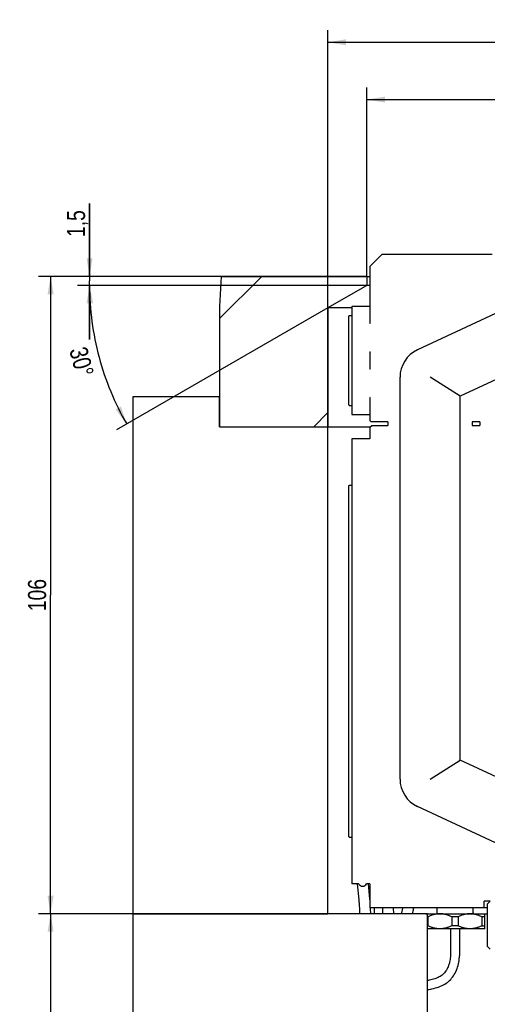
# Model space of a CAD drawing. Extents: x 0 to 1189, y 0 to 841.
# Tile 58 of 84: x 266 to 343, y 527 to 690. Entities that reach past the tile are written whole.
import ezdxf
from ezdxf.enums import TextEntityAlignment as Align

# ---------------------------------------------------------------- set-up
doc = ezdxf.new("R2010")
doc.units = 0
doc.header["$LTSCALE"] = 65.395
doc.layers.get('0').update_dxf_attribs({"linetype": 'CONTINUOUS'})
for name, color, linetype in [('MG46101_3B_G_55_R000_JG_BL13', 7, 'CONTINUOUS'), ('MG46_3B_AC_WEB_BL12', 7, 'CONTINUOUS'), ('MG46_3B_PPU_WEB_BL11', 7, 'CONTINUOUS'), ('MG46_3B_PSUP_WEB_BL14', 7, 'CONTINUOUS')]:
    doc.layers.add(name, color=color, linetype=linetype)
doc.styles.get("Standard").update_dxf_attribs({"font": 'txt', "width": 0.8})
doc.styles.add('TEXTSTYLE_1', font='gdt', dxfattribs={"width": 0.8})
doc.dimstyles.new('DIMSTYLE_1', dxfattribs={"dimtxt": 3, "dimasz": 3, "dimexe": 2, "dimexo": 0, "dimgap": 0.75, "dimtad": 1, "dimtxsty": 'STANDARD', "dimblk": '_ARROW_FILLED', "dimblk1": '_ARROW_FILLED', "dimblk2": '_ARROW_FILLED', "dimcen": 0.09, "dimazin": 3, "dimtol": 1, "dimtp": 0.02, "dimtfac": 0.6, "dimtofl": 0, "dimtmove": 0, "dimatfit": 3, "dimtolj": 1})
doc.dimstyles.new('DIMSTYLE_2', dxfattribs={"dimtxt": 3, "dimasz": 3, "dimexe": 2, "dimexo": 0, "dimgap": 0.75, "dimtad": 1, "dimtxsty": 'STANDARD', "dimblk": '_ARROW_FILLED', "dimblk1": '_ARROW_FILLED', "dimblk2": '_ARROW_FILLED', "dimcen": 0.09, "dimazin": 3, "dimtp": 0.3, "dimtm": 0.3, "dimtfac": 1, "dimtofl": 0, "dimtmove": 0, "dimatfit": 3, "dimtolj": 1})
doc.dimstyles.new('DIMSTYLE_3', dxfattribs={"dimtxt": 3, "dimasz": 3, "dimexe": 2, "dimexo": 0, "dimgap": 0.75, "dimtad": 1, "dimtxsty": 'STANDARD', "dimblk": '_ARROW_FILLED', "dimblk1": '_ARROW_FILLED', "dimblk2": '_ARROW_FILLED', "dimcen": 0.09, "dimazin": 3, "dimtp": 0.1, "dimtm": 0.1, "dimtfac": 1, "dimtofl": 0, "dimtmove": 0, "dimatfit": 3, "dimtolj": 1})
doc.dimstyles.new('DIMSTYLE_5', dxfattribs={"dimtxt": 3, "dimasz": 3, "dimexe": 2, "dimexo": 0, "dimtad": 1, "dimdec": 1, "dimtxsty": 'STANDARD', "dimblk": '_ARROW_FILLED', "dimblk1": '_ARROW_FILLED', "dimblk2": '_ARROW_FILLED', "dimcen": 0.09, "dimazin": 3, "dimtp": 0.5, "dimtm": 0.5, "dimtfac": 1, "dimtdec": 1, "dimtofl": 0, "dimtmove": 0, "dimatfit": 3, "dimtolj": 1})

# ---------------------------------------------------------------- blocks, each defined once
blk = doc.blocks.new('_ARROW_FILLED')
at = {"color": 0, "linetype": 'BYBLOCK'}
blk.add_solid([(0, 0), (-1, 0.167), (-1, -0.167)], dxfattribs=at)
blk = doc.blocks.new('*D0')
at = {"color": 2, "linetype": 'CONTINUOUS'}
for p, q in [((292.66, 541.65), (268.82, 541.65)), ((270.82, 541.65), (270.82, 491.15)), ((270.82, 440.65), (270.82, 491.15)), ((292.22, 440.65), (268.82, 440.65))]:
    blk.add_line(p, q, dxfattribs=at)
at = {"color": 2, "linetype": 'CONTINUOUS', "xscale": 3, "yscale": 3, "zscale": 3}
for p, rotation in [((270.82, 541.65), 90), ((270.82, 440.65), 270)]:
    blk.add_blockref('_ARROW_FILLED', p, dxfattribs=dict(at, rotation=rotation))
at = {"color": 2, "linetype": 'CONTINUOUS'}
for s, height, width, p in [('+0,02', 1.8, 0.728571, (267.52, 494.05)), (' 0', 1.8, 0.785714, (269.92, 492.18)), ('101', 3, 0.642857, (269.32, 487.88))]:
    blk.add_text(s, height=height, rotation=90, dxfattribs=dict(at, width=width)).set_placement(p, align=Align.CENTER)
blk = doc.blocks.new('*D1')
at = {"color": 2, "linetype": 'CONTINUOUS'}
for p, q in [((299.16, 647.65), (268.82, 647.65)), ((270.82, 647.65), (270.82, 594.65)), ((270.82, 541.65), (270.82, 594.65)), ((284.53, 541.65), (268.82, 541.65))]:
    blk.add_line(p, q, dxfattribs=at)
at = {"color": 2, "linetype": 'CONTINUOUS', "xscale": 3, "yscale": 3, "zscale": 3}
for p, rotation in [((270.82, 647.65), 90), ((270.82, 541.65), 270)]:
    blk.add_blockref('_ARROW_FILLED', p, dxfattribs=dict(at, rotation=rotation))
at = {"color": 2, "linetype": 'CONTINUOUS', "insert": (267.07, 594.65), "char_height": 3, "width": 9.6429, "attachment_point": 2, "rotation": 90}
blk.add_mtext('106', dxfattribs=at)
blk = doc.blocks.new('*D2')
at = {"color": 2, "linetype": 'CONTINUOUS'}
for p, q in [((277.3, 647.65), (277.3, 659.76)), ((277.3, 659.76), (277.3, 646.9)), ((323.4, 647.65), (275.3, 647.65)), ((277.3, 637.15), (277.3, 646.9)), ((323.4, 646.15), (275.3, 646.15)), ((277.3, 646.15), (277.3, 637.15))]:
    blk.add_line(p, q, dxfattribs=at)
at = {"color": 2, "linetype": 'CONTINUOUS', "xscale": 3, "yscale": 3, "zscale": 3}
for p, rotation in [((277.3, 647.65), 270), ((277.3, 646.15), 90)]:
    blk.add_blockref('_ARROW_FILLED', p, dxfattribs=dict(at, rotation=rotation))
at = {"color": 2, "linetype": 'CONTINUOUS', "insert": (273.55, 654.19), "char_height": 3, "width": 8.3571, "attachment_point": 1, "rotation": 90}
blk.add_mtext('1,5', dxfattribs=at)
blk = doc.blocks.new('*D3')
at = {"color": 2, "linetype": 'CONTINUOUS'}
for p, q in [((316.9, 622.65), (316.9, 688.58)), ((430.9, 622.65), (430.9, 688.58)), ((316.9, 686.58), (373.9, 686.58)), ((430.9, 686.58), (373.9, 686.58))]:
    blk.add_line(p, q, dxfattribs=at)
at = {"color": 2, "linetype": 'CONTINUOUS', "xscale": 3, "yscale": 3, "zscale": 3, "rotation": 180}
blk.add_blockref('_ARROW_FILLED', (316.9, 686.58), dxfattribs=at)
at = {"color": 2, "linetype": 'CONTINUOUS', "xscale": 3, "yscale": 3, "zscale": 3}
blk.add_blockref('_ARROW_FILLED', (430.9, 686.58), dxfattribs=at)
at = {"color": 2, "linetype": 'CONTINUOUS', "insert": (373.9, 690.33), "char_height": 3, "width": 14.6786, "attachment_point": 2, "style": 'TEXTSTYLE_1'}
blk.add_mtext('{\\Fgdt;n}\\Ftxt;114', dxfattribs=at)
blk = doc.blocks.new('*D6')
at = {"color": 2, "linetype": 'CONTINUOUS'}
for p, q in [((323.4, 647.65), (323.4, 679.05)), ((424.4, 647.65), (424.4, 679.05)), ((323.4, 677.05), (373.9, 677.05)), ((424.4, 677.05), (373.9, 677.05))]:
    blk.add_line(p, q, dxfattribs=at)
at = {"color": 2, "linetype": 'CONTINUOUS', "xscale": 3, "yscale": 3, "zscale": 3, "rotation": 180}
blk.add_blockref('_ARROW_FILLED', (323.4, 677.05), dxfattribs=at)
at = {"color": 2, "linetype": 'CONTINUOUS', "xscale": 3, "yscale": 3, "zscale": 3}
blk.add_blockref('_ARROW_FILLED', (424.4, 677.05), dxfattribs=at)
at = {"color": 2, "linetype": 'CONTINUOUS', "insert": (373.9, 680.8), "char_height": 3, "width": 14.6786, "attachment_point": 2, "style": 'TEXTSTYLE_1'}
blk.add_mtext('{\\Fgdt;n}\\Ftxt;101', dxfattribs=at)
blk = doc.blocks.new('*D7')
at = {"color": 2, "linetype": 'CONTINUOUS'}
for p, q in [((323.4, 646.15), (275.3, 646.15)), ((316.9, 642.4), (281.75, 622.11))]:
    blk.add_line(p, q, dxfattribs=at)
for start, end in [(180, 195), (195, 210)]:
    blk.add_arc((323.4, 646.15), 46.1, start, end, dxfattribs=at)
for points in [[(277.9, 643.17), (277.3, 646.15), (276.9, 643.14)], [(281.63, 625.51), (283.48, 623.11), (282.51, 625.99)]]:
    blk.add_solid(points, dxfattribs=at)
at = {"color": 2, "linetype": 'CONTINUOUS', "insert": (277.43, 633.83), "char_height": 3, "width": 9.75, "attachment_point": 2, "rotation": 285}
blk.add_mtext('30\\Fgdt;{\\Fgdt;~}', dxfattribs=at)
blk = doc.blocks.new('MG46_3B_PPU_WEB_BL11', base_point=(604.15, 524.71))
at = {"layer": 'MG46_3B_PPU_WEB_BL11', "color": 7, "linetype": 'CONTINUOUS'}
for p, q in [((284.53, 440.65), (284.53, 541.65)), ((333.45, 541.65), (284.53, 541.65)), ((333.45, 521.65), (333.45, 541.65)), ((343.02, 541.65), (343.4, 541.65))]:
    blk.add_line(p, q, dxfattribs=at)
blk = doc.blocks.new('MG46_3B_AC_WEB_BL12', base_point=(604.05, 493.06))
at = {"layer": 'MG46_3B_AC_WEB_BL12', "color": 2, "linetype": 'CONTINUOUS'}
for p, q in [((305.93, 647.65), (298.9, 640.63)), ((316.9, 625), (314.56, 622.65))]:
    blk.add_line(p, q, dxfattribs=at)
at = {"layer": 'MG46_3B_AC_WEB_BL12', "color": 7, "linetype": 'CONTINUOUS'}
for p, q in [((299.16, 647.65), (298.9, 642.65)), ((299.16, 647.65), (323.93, 647.65)), ((323.4, 647.65), (323.4, 646.15)), ((323.4, 646.15), (316.9, 642.4)), ((323.93, 646.15), (323.4, 646.15)), ((298.9, 642.65), (298.9, 622.65)), ((316.9, 642.4), (316.9, 622.65)), ((320.9, 642.4), (316.9, 642.4)), ((298.9, 622.65), (324, 622.65))]:
    blk.add_line(p, q, dxfattribs=at)
blk = doc.blocks.new('MG46101_3B_G_55_R000_JG_BL13', base_point=(605.63, 512.66))
at = {"layer": 'MG46101_3B_G_55_R000_JG_BL13', "color": 7, "linetype": 'CONTINUOUS'}
for p, q in [((323.93, 649.35), (325.93, 651.35)), ((325.93, 651.35), (344.2, 651.35)), ((323.93, 639.79), (323.93, 649.35)), ((350.55, 644.17), (331.79, 635.41)), ((320.9, 642.65), (320.9, 624.65)), ((323.93, 642.65), (320.9, 642.65)), ((323.9, 642.65), (323.9, 639.8)), ((320.39, 639.96), (320.4, 640.28)), ((320.4, 640.42), (320.4, 640.56)), ((320.4, 640.28), (320.4, 640.42)), ((320.45, 641.15), (320.9, 641.15)), ((320.39, 639.25), (320.39, 639.96)), ((320.39, 627.52), (320.39, 639.25)), ((323.93, 639.79), (323.9, 639.8)), ((323.9, 635.1), (323.9, 632.21)), ((323.93, 632.24), (323.93, 635.06)), ((350.67, 633.19), (338.9, 627.7)), ((328.9, 564.04), (328.9, 630.88)), ((338.9, 627.7), (333.9, 630.88)), ((320.4, 627.11), (320.39, 627.52)), ((320.4, 626.88), (320.4, 627.11)), ((323.9, 627.51), (323.9, 624.65)), ((323.9, 627.51), (323.93, 627.51)), ((323.93, 623.65), (323.93, 627.51)), ((338.9, 567.22), (338.9, 627.7)), ((320.4, 626.75), (320.4, 626.88)), ((320.4, 626.62), (320.4, 626.75)), ((320.45, 626.15), (320.9, 626.15)), ((320.9, 624.65), (323.93, 624.65)), ((323.9, 622.55), (324.2, 622.85)), ((323.9, 622.55), (323.9, 620.65)), ((323.93, 623.65), (324.13, 623.45)), ((326.9, 623.45), (324.13, 623.45)), ((324.2, 622.85), (326.9, 622.85)), ((326.9, 623.45), (326.9, 622.85)), ((340.9, 623.45), (340.9, 622.85)), ((342.15, 623.45), (340.9, 623.45)), ((340.9, 622.85), (342.15, 622.85)), ((342.15, 623.45), (342.15, 622.85)), ((320.9, 620.65), (320.9, 546.65)), ((323.9, 620.65), (320.9, 620.65)), ((320.4, 612.4), (320.41, 612.49)), ((320.4, 612.31), (320.4, 612.4)), ((320.45, 612.9), (320.9, 612.9)), ((320.39, 611.66), (320.4, 611.95)), ((320.39, 555.71), (320.39, 611.66)), ((320.4, 612.17), (320.4, 612.31)), ((320.4, 611.95), (320.4, 612.17)), ((333.9, 564.04), (338.9, 567.22)), ((368.54, 553.4), (338.9, 567.22)), ((366.25, 543.43), (331.79, 559.51)), ((320.4, 555.36), (320.39, 555.71)), ((320.4, 555.14), (320.4, 555.36)), ((320.4, 555), (320.4, 555.14)), ((320.4, 554.91), (320.4, 555)), ((320.41, 554.82), (320.4, 554.91)), ((320.41, 554.75), (320.41, 554.82)), ((320.45, 554.4), (320.9, 554.4)), ((322, 546.65), (320.9, 546.65)), ((321.8, 546.65), (322.06, 543.99)), ((323.9, 546.65), (323.33, 546.65)), ((323.61, 546.65), (323.85, 544.15)), ((323.9, 546.65), (323.9, 542.65)), ((342.9, 542.65), (342.9, 543.75)), ((343.9, 543.75), (342.9, 543.75)), ((343.4, 543.25), (343.9, 543.75)), ((343.4, 542.65), (323.9, 542.65)), ((324.58, 542.65), (324.58, 541.65)), ((325.98, 542.65), (325.99, 541.65)), ((327.78, 542.65), (327.79, 541.65)), ((335.02, 542.65), (335.02, 541.65)), ((341.02, 542.65), (341.02, 541.65)), ((343.4, 543.25), (343.4, 536.25)), ((333.19, 541.65), (343.02, 541.65)), ((333.54, 541.15), (333.45, 541.15)), ((333.54, 541.15), (333.54, 539.65)), ((337.51, 541.15), (337.51, 539.65)), ((338.54, 541.15), (337.51, 541.15)), ((338.54, 541.15), (338.54, 539.65)), ((341.02, 541.8), (341.12, 541.65)), ((342.51, 541.15), (342.51, 539.65)), ((343.02, 541.15), (342.51, 541.15)), ((343.02, 539.15), (343.02, 541.65)), ((333.54, 539.65), (333.45, 539.65)), ((343.02, 539.15), (333.45, 539.15)), ((337.27, 539.15), (337.27, 534.65)), ((338.54, 539.65), (337.51, 539.65)), ((338.77, 539.15), (338.77, 534.65)), ((342.51, 539.65), (343.02, 539.65)), ((343.4, 536.25), (343.9, 535.75))]:
    blk.add_line(p, q, dxfattribs=at)
for points in [[(320.4, 640.56), (320.4, 640.69), (320.41, 640.74), (320.41, 640.8), (320.41, 640.85), (320.41, 640.9), (320.42, 640.94), (320.42, 640.98), (320.42, 641.02), (320.42, 641.05), (320.43, 641.08), (320.43, 641.1), (320.44, 641.12), (320.44, 641.13), (320.44, 641.15), (320.45, 641.15), (320.45, 641.15)], [(323.9, 635.1), (323.91, 635.09), (323.92, 635.08), (323.92, 635.07), (323.93, 635.06)], [(323.93, 632.24), (323.92, 632.23), (323.92, 632.23), (323.91, 632.22), (323.9, 632.21)], [(320.45, 626.15), (320.45, 626.16), (320.44, 626.16), (320.44, 626.17), (320.44, 626.19), (320.43, 626.21), (320.43, 626.23), (320.42, 626.26), (320.42, 626.29), (320.42, 626.33), (320.42, 626.37), (320.41, 626.41), (320.41, 626.46), (320.41, 626.51), (320.41, 626.56), (320.4, 626.62)], [(320.41, 612.49), (320.41, 612.56), (320.41, 612.6), (320.41, 612.63), (320.41, 612.66), (320.42, 612.69), (320.42, 612.72), (320.42, 612.75), (320.42, 612.77), (320.42, 612.8), (320.43, 612.82), (320.43, 612.84), (320.43, 612.85), (320.44, 612.87), (320.44, 612.88), (320.44, 612.89), (320.44, 612.89), (320.45, 612.9), (320.45, 612.9), (320.45, 612.9)], [(320.45, 554.4), (320.45, 554.41), (320.45, 554.41), (320.44, 554.41), (320.44, 554.42), (320.44, 554.43), (320.44, 554.44), (320.43, 554.46), (320.43, 554.47), (320.43, 554.49), (320.42, 554.51), (320.42, 554.53), (320.42, 554.56), (320.42, 554.59), (320.42, 554.61), (320.41, 554.64), (320.41, 554.68), (320.41, 554.71), (320.41, 554.75)], [(322.06, 543.99), (322.07, 543.82), (322.08, 543.64), (322.1, 543.46), (322.11, 543.26), (322.12, 543.06), (322.13, 542.85), (322.14, 542.64), (322.15, 542.42), (322.16, 542.19), (322.17, 541.96), (322.17, 541.73), (322.18, 541.65)], [(323.85, 544.15), (323.86, 543.96), (323.88, 543.76), (323.9, 543.56), (323.9, 543.45)], [(323.95, 542.66), (323.95, 542.46), (323.96, 542.22), (323.97, 541.99), (323.98, 541.75), (323.98, 541.65)], [(329.31, 542.65), (329.29, 542.58), (329.24, 542.32), (329.2, 542.07), (329.17, 541.81), (329.15, 541.65)], [(331.15, 542.65), (331.14, 542.61), (331.1, 542.43), (331.06, 542.25), (331.02, 542.07), (330.99, 541.88), (330.97, 541.69), (330.96, 541.65)], [(335.52, 541.65), (335.4, 541.65), (335.28, 541.65), (335.16, 541.64), (335.04, 541.62), (334.92, 541.61), (334.8, 541.59), (334.68, 541.56), (334.55, 541.53), (334.43, 541.5), (334.31, 541.46), (334.18, 541.42), (334.06, 541.38), (333.93, 541.33), (333.8, 541.27), (333.67, 541.22), (333.54, 541.15)], [(337.51, 541.15), (337.37, 541.22), (337.24, 541.27), (337.11, 541.33), (336.98, 541.38), (336.86, 541.42), (336.73, 541.46), (336.61, 541.5), (336.49, 541.53), (336.36, 541.56), (336.24, 541.59), (336.12, 541.61), (336, 541.62), (335.88, 541.64), (335.76, 541.65), (335.64, 541.65), (335.52, 541.65)], [(340.52, 541.65), (340.4, 541.65), (340.28, 541.65), (340.16, 541.64), (340.04, 541.62), (339.92, 541.61), (339.8, 541.59), (339.68, 541.56), (339.55, 541.53), (339.43, 541.5), (339.31, 541.46), (339.18, 541.42), (339.06, 541.38), (338.93, 541.33), (338.8, 541.27), (338.67, 541.22), (338.54, 541.15)], [(342.51, 541.15), (342.37, 541.22), (342.24, 541.27), (342.11, 541.33), (341.98, 541.38), (341.86, 541.42), (341.73, 541.46), (341.61, 541.5), (341.49, 541.53), (341.36, 541.56), (341.24, 541.59), (341.12, 541.61), (341, 541.62), (340.88, 541.64), (340.76, 541.65), (340.64, 541.65), (340.52, 541.65)], [(335.52, 539.15), (335.4, 539.16), (335.28, 539.16), (335.16, 539.17), (335.04, 539.18), (334.92, 539.2), (334.8, 539.22), (334.68, 539.25), (334.55, 539.28), (334.43, 539.31), (334.31, 539.35), (334.18, 539.39), (334.06, 539.43), (333.93, 539.48), (333.8, 539.53), (333.67, 539.59), (333.54, 539.65)], [(337.51, 539.65), (337.37, 539.59), (337.24, 539.53), (337.11, 539.48), (336.98, 539.43), (336.86, 539.39), (336.73, 539.35), (336.61, 539.31), (336.49, 539.28), (336.36, 539.25), (336.24, 539.22), (336.12, 539.2), (336, 539.18), (335.88, 539.17), (335.76, 539.16), (335.64, 539.16), (335.52, 539.15)], [(340.52, 539.15), (340.4, 539.16), (340.28, 539.16), (340.16, 539.17), (340.04, 539.18), (339.92, 539.2), (339.8, 539.22), (339.68, 539.25), (339.55, 539.28), (339.43, 539.31), (339.31, 539.35), (339.18, 539.39), (339.06, 539.43), (338.93, 539.48), (338.8, 539.53), (338.67, 539.59), (338.54, 539.65)], [(342.51, 539.65), (342.37, 539.59), (342.24, 539.53), (342.11, 539.48), (341.98, 539.43), (341.86, 539.39), (341.73, 539.35), (341.61, 539.31), (341.49, 539.28), (341.36, 539.25), (341.24, 539.22), (341.12, 539.2), (341, 539.18), (340.88, 539.17), (340.76, 539.16), (340.64, 539.16), (340.52, 539.15)], [(337.27, 534.65), (337.27, 534.49), (337.25, 534.27), (337.23, 534.06), (337.2, 533.84), (337.15, 533.63), (337.1, 533.43), (337.04, 533.22), (336.97, 533.03), (336.89, 532.83), (336.81, 532.65), (336.72, 532.47), (336.62, 532.3), (336.51, 532.14), (336.4, 531.98), (336.28, 531.84), (336.16, 531.71), (336.03, 531.58), (335.9, 531.47), (335.75, 531.36), (335.59, 531.25), (335.43, 531.16), (335.26, 531.07), (335.07, 530.98), (334.88, 530.9), (334.68, 530.83), (334.47, 530.77), (334.25, 530.71), (334.03, 530.66), (333.77, 530.61)], [(334.03, 529.13), (334.21, 529.16), (334.52, 529.23), (334.82, 529.31), (335.1, 529.39), (335.38, 529.49), (335.64, 529.6), (335.9, 529.71), (336.14, 529.83), (336.36, 529.96), (336.57, 530.1), (336.78, 530.25), (336.97, 530.41), (337.15, 530.57), (337.32, 530.75), (337.48, 530.93), (337.63, 531.13), (337.78, 531.34), (337.92, 531.55), (338.05, 531.78), (338.17, 532.02), (338.28, 532.27), (338.38, 532.53), (338.47, 532.79), (338.55, 533.06), (338.62, 533.33), (338.68, 533.61), (338.72, 533.88), (338.75, 534.16), (338.77, 534.44), (338.77, 534.65)], [(333.77, 530.61), (333.61, 530.58), (333.45, 530.56)], [(333.45, 529.04), (333.46, 529.04), (333.76, 529.08), (334.03, 529.13)]]:
    blk.add_lwpolyline(points, dxfattribs=at)
for centre, start, end in [((333.9, 630.88), 115, 180), ((333.9, 564.04), 180, 245)]:
    blk.add_arc(centre, 5, start, end, dxfattribs=at)
blk.add_ellipse((322.63, 547.53), major_axis=(-0.12, 1.29), ratio=0.696765, start_param=8.532037, end_param=10.186538, dxfattribs=at)
blk = doc.blocks.new('MG46_3B_PSUP_WEB_BL14', base_point=(604.15, 478.06))
at = {"layer": 'MG46_3B_PSUP_WEB_BL14', "color": 7, "linetype": 'CONTINUOUS'}
for p, q in [((284.53, 541.65), (284.53, 627.65)), ((284.53, 627.65), (298.9, 627.65)), ((298.9, 622.65), (298.9, 627.65)), ((298.9, 622.65), (324, 622.65)), ((316.9, 541.65), (316.9, 622.65)), ((284.53, 541.65), (316.9, 541.65))]:
    blk.add_line(p, q, dxfattribs=at)

msp = doc.modelspace()

# ---------------------------------------------------------------- block references
at = {"layer": 'MG46101_3B_G_55_R000_JG_BL13'}
msp.add_blockref('MG46101_3B_G_55_R000_JG_BL13', (605.627, 512.659), dxfattribs=at)
at = {"layer": 'MG46_3B_AC_WEB_BL12'}
msp.add_blockref('MG46_3B_AC_WEB_BL12', (604.05, 493.059), dxfattribs=at)
at = {"layer": 'MG46_3B_PPU_WEB_BL11'}
msp.add_blockref('MG46_3B_PPU_WEB_BL11', (604.153, 524.706), dxfattribs=at)
at = {"layer": 'MG46_3B_PSUP_WEB_BL14'}
msp.add_blockref('MG46_3B_PSUP_WEB_BL14', (604.153, 478.059), dxfattribs=at)

# ---------------------------------------------------------------- dimensions: what is measured, and where the dimension line sits
at = {"color": 2, "linetype": 'CONTINUOUS'}
for base, p1, p2, picture, middle in [((430.903, 686.579), (316.903, 622.654), (430.903, 622.654), '*D3', (373.903, 686.579)), ((424.403, 677.054), (323.403, 647.654), (424.403, 647.654), '*D6', (373.903, 677.054))]:
    dim = msp.add_linear_dim(base=base, p1=p1, p2=p2, text='%%c<>', dimstyle='DIMSTYLE_2', dxfattribs=at)
    dim.commit()
    dim.dimension.update_dxf_attribs({"geometry": picture, "text_midpoint": middle, "dimtype": 160})
for base, p1, p2, angle, dimstyle, picture, middle in [((277.305, 646.154), (323.403, 647.654), (323.403, 646.154), 270, 'DIMSTYLE_3', '*D2', (277.305, 656.547)), ((270.819, 647.654), (284.529, 541.654), (299.165, 647.654), 90, 'DIMSTYLE_2', '*D1', (270.819, 594.226)), ((270.819, 541.654), (292.222, 440.654), (292.661, 541.654), 90, 'DIMSTYLE_1', '*D0', (270.819, 491.154))]:
    dim = msp.add_linear_dim(base=base, p1=p1, p2=p2, angle=angle, dimstyle=dimstyle, dxfattribs=at)
    dim.commit()
    dim.dimension.update_dxf_attribs({"geometry": picture, "text_midpoint": middle, "dimtype": 160})
dim = msp.add_angular_dim_2l(base=(278.8756, 634.2231), line1=((323.8638, 646.1542), (323.4029, 646.1542)), line2=((317.3021, 642.6319), (316.9029, 642.4014)), dimstyle='DIMSTYLE_5', override={"dimtad": 2}, dxfattribs=at)
dim.commit()
dim.dimension.update_dxf_attribs({"geometry": '*D7', "text_midpoint": (275.9779, 633.4467), "dimtype": 162})

doc.saveas('drawing.dxf')
